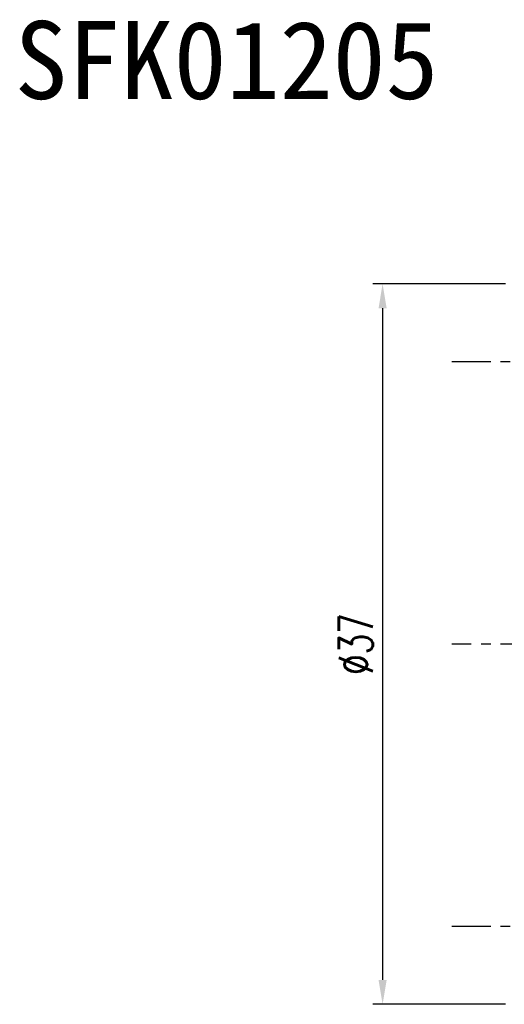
# Model space of a CAD drawing. Extents: x 17 to 133, y 17 to 89.
# Tile 2 of 41: x 60 to 85, y 38 to 89. Entities that reach past the tile are written whole.
import ezdxf

# ---------------------------------------------------------------- set-up
doc = ezdxf.new("R2010")
doc.units = 0
doc.header["$MEASUREMENT"] = 0
doc.linetypes.add('CENTER', pattern=[2, 1.25, -0.25, 0.25, -0.25])
doc.layers.add('CL', color=1, linetype='CENTER')
doc.layers.add('DIM', color=4, linetype='CONTINUOUS')
doc.styles.add('DIM-7', font='SIMPLEX.shx', dxfattribs={"width": 0.7, "bigfont": 'chineset.shx'})
doc.styles.add('T', font='kaiu.ttf')
doc.dimstyles.new('CNS', dxfattribs={"dimtxt": 3.5, "dimasz": 2.5, "dimexe": 1, "dimexo": 1.5, "dimgap": 0.09, "dimtad": 0, "dimdsep": 46, "dimtxsty": 'DIM-7', "dimcen": 0.09, "dimclrd": 1, "dimclre": 1, "dimclrt": 4, "dimadec": 0, "dimazin": 0, "dimtfac": 1, "dimtix": 1, "dimtmove": 2, "dimatfit": 3, "dimfxl": 0, "dimtvp": 0.971429, "dimtolj": 1, "dimarcsym": 0})

# ---------------------------------------------------------------- blocks, each defined once
blk = doc.blocks.new('*D1')
at = {"layer": 'DIM', "linetype": 'Continuous', "lineweight": -2}
for p, q in [((84.664, 75.306), (77.861, 75.306)), ((78.361, 74.056), (78.361, 39.556)), ((84.664, 38.306), (77.861, 38.306))]:
    blk.add_line(p, q, dxfattribs=at)
at = {"layer": 'DIM', "linetype": 'Continuous'}
for points in [[(78.153, 74.056), (78.57, 74.056), (78.361, 75.306)], [(78.153, 39.556), (78.57, 39.556), (78.361, 38.306)]]:
    blk.add_solid(points, dxfattribs=at)
at = {"layer": 'DIM', "linetype": 'Continuous', "insert": (76.986, 56.806), "char_height": 1.75, "attachment_point": 5, "rotation": 90, "style": 'DIM-7'}
blk.add_mtext('\\A1;%%C37', dxfattribs=at)

msp = doc.modelspace()

# ---------------------------------------------------------------- linework, layer by layer
at = {"layer": 'CL', "linetype": 'CENTER', "ltscale": 2}
for p, q in [((95.914, 71.306), (81.914, 71.306)), ((126.914, 56.806), (81.914, 56.806)), ((95.914, 42.306), (81.914, 42.306))]:
    msp.add_line(p, q, dxfattribs=at)

# ---------------------------------------------------------------- texts
at = {"layer": 'DIM', "insert": (59.467, 88.806), "char_height": 4, "width": 498.50872, "attachment_point": 1, "style": 'T'}
msp.add_mtext('SFK01205', dxfattribs=at)

# ---------------------------------------------------------------- dimensions: what is measured, and where the dimension line sits
at = {"layer": 'DIM', "linetype": 'Continuous'}
dim = msp.add_linear_dim(base=(78.361, 38.306), p1=(85.414, 75.306), p2=(85.414, 38.306), angle=90, text='%%C<>', dimstyle='CNS', override={"dimscale": 0.5, "dimgap": 1, "dimtad": 1, "dimclrd": 256, "dimclre": 256, "dimclrt": 256, "dimtp": -0.007, "dimtm": 0.02, "dimtfac": 0.6, "dimtdec": 4, "dimtmove": 1}, dxfattribs=at)
dim.commit()
dim.dimension.update_dxf_attribs({"geometry": '*D1', "text_midpoint": (76.986, 56.806)})

doc.saveas('drawing.dxf')
